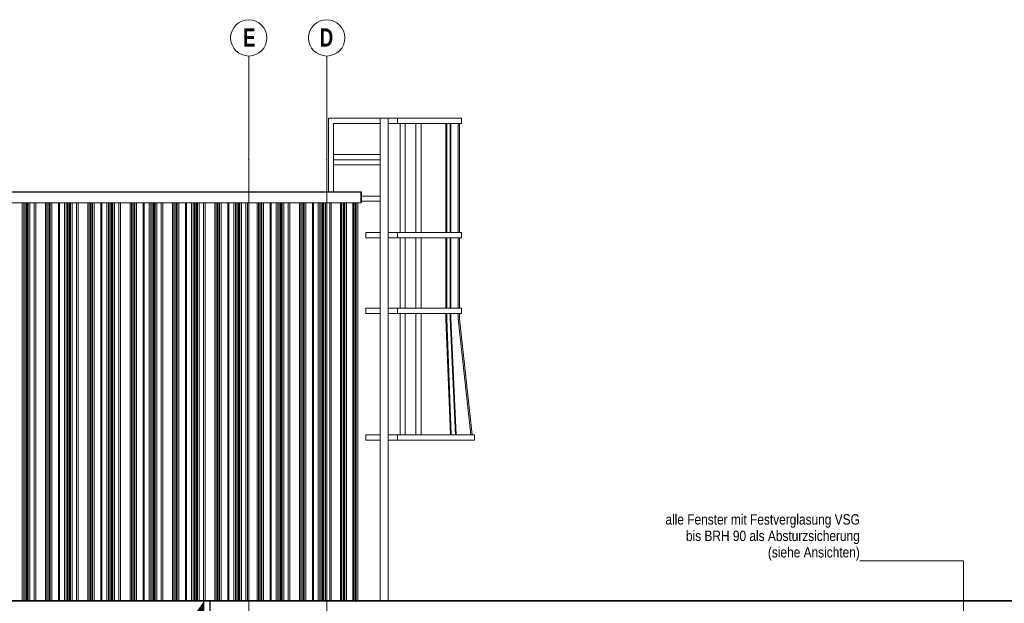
# Model space of a CAD drawing. Header units: metres. Extents: x -58265 to 590738, y -55036 to 35250.
# Tile 128 of 160: x 560654 to 570137, y -42959 to -37336. Entities that reach past the tile are written whole.
import ezdxf

# ---------------------------------------------------------------- set-up
doc = ezdxf.new("R2010")
doc.units = ezdxf.units.M
doc.header["$LTSCALE"] = 0.05
doc.header["$PDSIZE"] = 0.8
doc.linetypes.add('Strichlinie_ eng', pattern=[46, 30, -16])
for name, color, linetype in [('Ansicht Süd_3_A_1_Fassaden', 7, 'Continuous'), ('Ansicht Süd_3_A_1_Schraffuren', 7, 'Continuous'), ('Ansicht Süd_3_A_1_Treppen', 7, 'Continuous'), ('Ansicht Süd_3_A_1_Wände_Attika', 7, 'Continuous'), ('Ansicht Süd_3_A_3_Achsen_Raster', 7, 'Continuous'), ('Ansicht Süd_3_A_4_Etiketten_allgemein_100_50', 7, 'Continuous')]:
    doc.layers.add(name, color=color, linetype=linetype)
doc.styles.add('ERSTELLTER_STIL_2', font='txt')
doc.styles.add('ERSTELLTER_STIL_4', font='txt')

msp = doc.modelspace()

# ---------------------------------------------------------------- hatches: boundary and pattern name
at = {"layer": 'Ansicht Süd_3_A_1_Schraffuren', "linetype": 'Continuous', "lineweight": 15}
msp.add_hatch(color=7, dxfattribs=at).paths.add_polyline_path([(562358.7, -43037.7), (562375.7, -43037.7), (562375.7, -43036.1), (562413.2, -43036.1), (562413.2, -43037.7), (562429.1, -43037.7), (562429.1, -42986.1), (562429.4, -42937.7)])

# ---------------------------------------------------------------- linework, layer by layer
at = {"layer": 'Ansicht Süd_3_A_1_Fassaden', "color": 7, "linetype": 'Continuous', "lineweight": 25}
for p, q in [((518774.4, -38996.1), (563942.4, -38996.1)), ((563942.4, -38996.1), (563942.4, -39096.1)), ((563890.9, -39108.1), (563890.9, -42946.1)), ((584687.4, -42936.1), (542595.9, -42936.1)), ((562484.4, -42936.1), (562484.4, -43036.1))]:
    msp.add_line(p, q, dxfattribs=at)
at = {"layer": 'Ansicht Süd_3_A_1_Fassaden', "color": 253, "linetype": 'Continuous', "lineweight": 18}
for p, q in [((560678.4, -39448.9), (560678.4, -39100.1)), ((560692.8, -39448.9), (560692.8, -39100.1)), ((560707.8, -39448.9), (560707.8, -39100.1)), ((560720.6, -39448.9), (560720.6, -39100.1)), ((560723.7, -39448.9), (560723.7, -39100.1)), ((560725.5, -39448.9), (560725.5, -39100.1)), ((560729.5, -39448.9), (560729.5, -39100.1)), ((560731.4, -39448.9), (560731.4, -39100.1)), ((560736, -39448.9), (560736, -39100.1)), ((560751.6, -39448.9), (560751.6, -39100.1)), ((560794.6, -39448.9), (560794.6, -39100.1)), ((560810.3, -39448.9), (560810.3, -39100.1)), ((560902.7, -39448.9), (560902.7, -39100.1)), ((560914.6, -39448.9), (560914.6, -39100.1)), ((560930, -39448.9), (560930, -39100.1)), ((560941.9, -39448.9), (560941.9, -39100.1)), ((560947.3, -39448.9), (560947.3, -39100.1)), ((560962.8, -39448.9), (560962.8, -39100.1)), ((561027.8, -39448.9), (561027.8, -39100.1)), ((561036.9, -39448.9), (561036.9, -39100.1)), ((561086.1, -39448.9), (561086.1, -39100.1)), ((561100.5, -39448.9), (561100.5, -39100.1)), ((561115.5, -39448.9), (561115.5, -39100.1)), ((561128.3, -39448.9), (561128.3, -39100.1)), ((561131.4, -39448.9), (561131.4, -39100.1)), ((561133.2, -39448.9), (561133.2, -39100.1)), ((561137.2, -39448.9), (561137.2, -39100.1)), ((561139.1, -39448.9), (561139.1, -39100.1)), ((561143.7, -39448.9), (561143.7, -39100.1)), ((561159.3, -39448.9), (561159.3, -39100.1)), ((561202.3, -39448.9), (561202.3, -39100.1)), ((561218, -39448.9), (561218, -39100.1)), ((561310.4, -39448.9), (561310.4, -39100.1)), ((561322.3, -39448.9), (561322.3, -39100.1)), ((561337.7, -39448.9), (561337.7, -39100.1)), ((561349.6, -39448.9), (561349.6, -39100.1)), ((561355, -39448.9), (561355, -39100.1)), ((561370.5, -39448.9), (561370.5, -39100.1)), ((561435.5, -39448.9), (561435.5, -39100.1)), ((561444.6, -39448.9), (561444.6, -39100.1)), ((561493.8, -39448.9), (561493.8, -39100.1)), ((561508.2, -39448.9), (561508.2, -39100.1)), ((561523.2, -39448.9), (561523.2, -39100.1)), ((561536, -39448.9), (561536, -39100.1)), ((561539.1, -39448.9), (561539.1, -39100.1)), ((561540.9, -39448.9), (561540.9, -39100.1)), ((561545, -39448.9), (561545, -39100.1)), ((561546.8, -39448.9), (561546.8, -39100.1)), ((561551.4, -39448.9), (561551.4, -39100.1)), ((561567, -39448.9), (561567, -39100.1)), ((561610, -39448.9), (561610, -39100.1)), ((561625.7, -39448.9), (561625.7, -39100.1)), ((561718.1, -39448.9), (561718.1, -39100.1)), ((561730, -39448.9), (561730, -39100.1)), ((561745.4, -39448.9), (561745.4, -39100.1)), ((561757.3, -39448.9), (561757.3, -39100.1)), ((561762.7, -39448.9), (561762.7, -39100.1)), ((561778.2, -39448.9), (561778.2, -39100.1)), ((561843.2, -39448.9), (561843.2, -39100.1)), ((561852.3, -39448.9), (561852.3, -39100.1)), ((561901.5, -39448.9), (561901.5, -39100.1)), ((561915.9, -39448.9), (561915.9, -39100.1)), ((561930.9, -39448.9), (561930.9, -39100.1)), ((561943.7, -39448.9), (561943.7, -39100.1)), ((561946.8, -39448.9), (561946.8, -39100.1)), ((561948.6, -39448.9), (561948.6, -39100.1)), ((561952.7, -39448.9), (561952.7, -39100.1)), ((561954.5, -39448.9), (561954.5, -39100.1)), ((561959.1, -39448.9), (561959.1, -39100.1)), ((561974.7, -39448.9), (561974.7, -39100.1)), ((562017.8, -39448.9), (562017.8, -39100.1)), ((562033.4, -39448.9), (562033.4, -39100.1)), ((562125.8, -39448.9), (562125.8, -39100.1)), ((562137.7, -39448.9), (562137.7, -39100.1)), ((562153.1, -39448.9), (562153.1, -39100.1)), ((562165, -39448.9), (562165, -39100.1)), ((562170.4, -39448.9), (562170.4, -39100.1)), ((562185.9, -39448.9), (562185.9, -39100.1)), ((562250.9, -39448.9), (562250.9, -39100.1)), ((562260, -39448.9), (562260, -39100.1)), ((562309.2, -39448.9), (562309.2, -39100.1)), ((562323.6, -39448.9), (562323.6, -39100.1)), ((562338.6, -39448.9), (562338.6, -39100.1)), ((562351.4, -39448.9), (562351.4, -39100.1)), ((562354.5, -39448.9), (562354.5, -39100.1)), ((562356.3, -39448.9), (562356.3, -39100.1)), ((562360.4, -39448.9), (562360.4, -39100.1)), ((562362.2, -39448.9), (562362.2, -39100.1)), ((562366.8, -39448.9), (562366.8, -39100.1)), ((562382.4, -39448.9), (562382.4, -39100.1)), ((562425.5, -39448.9), (562425.5, -39100.1)), ((562441.1, -39448.9), (562441.1, -39100.1)), ((562533.5, -39448.9), (562533.5, -39100.1)), ((562545.4, -39448.9), (562545.4, -39100.1)), ((562560.8, -39448.9), (562560.8, -39100.1)), ((562572.7, -39448.9), (562572.7, -39100.1)), ((562578.1, -39448.9), (562578.1, -39100.1)), ((562593.6, -39448.9), (562593.6, -39100.1)), ((562658.6, -39448.9), (562658.6, -39100.1)), ((562667.7, -39448.9), (562667.7, -39100.1)), ((562717, -39448.9), (562717, -39100.1)), ((562731.3, -39448.9), (562731.3, -39100.1)), ((562746.3, -39448.9), (562746.3, -39100.1)), ((562759.1, -39448.9), (562759.1, -39100.1)), ((562762.2, -39448.9), (562762.2, -39100.1)), ((562764, -39448.9), (562764, -39100.1)), ((562768.1, -39448.9), (562768.1, -39100.1)), ((562769.9, -39448.9), (562769.9, -39100.1)), ((562774.5, -39448.9), (562774.5, -39100.1)), ((562790.1, -39448.9), (562790.1, -39100.1)), ((562833.2, -39448.9), (562833.2, -39100.1)), ((562848.8, -39448.9), (562848.8, -39100.1)), ((562941.2, -39448.9), (562941.2, -39100.1)), ((562953.1, -39448.9), (562953.1, -39100.1)), ((562968.5, -39448.9), (562968.5, -39100.1)), ((562980.4, -39448.9), (562980.4, -39100.1)), ((562985.8, -39448.9), (562985.8, -39100.1)), ((563001.3, -39448.9), (563001.3, -39100.1)), ((563066.3, -39448.9), (563066.3, -39100.1)), ((563075.4, -39448.9), (563075.4, -39100.1)), ((563124.7, -39448.9), (563124.7, -39100.1)), ((563139, -39448.9), (563139, -39100.1)), ((563154, -39448.9), (563154, -39100.1)), ((563166.8, -39448.9), (563166.8, -39100.1)), ((563169.9, -39448.9), (563169.9, -39100.1)), ((563171.7, -39448.9), (563171.7, -39100.1)), ((563175.8, -39448.9), (563175.8, -39100.1)), ((563177.6, -39448.9), (563177.6, -39100.1)), ((563182.2, -39448.9), (563182.2, -39100.1)), ((563197.8, -39448.9), (563197.8, -39100.1)), ((563240.9, -39448.9), (563240.9, -39100.1)), ((563256.5, -39448.9), (563256.5, -39100.1)), ((563348.9, -39448.9), (563348.9, -39100.1)), ((563360.8, -39448.9), (563360.8, -39100.1)), ((563376.2, -39448.9), (563376.2, -39100.1)), ((563388.1, -39448.9), (563388.1, -39100.1)), ((563393.5, -39448.9), (563393.5, -39100.1)), ((563409, -39448.9), (563409, -39100.1)), ((563474, -39448.9), (563474, -39100.1)), ((563483.1, -39448.9), (563483.1, -39100.1)), ((563529.9, -39448.9), (563529.9, -39100.1)), ((563543.6, -39448.9), (563543.6, -39100.1)), ((563557.8, -39448.9), (563557.8, -39100.1)), ((563570, -39448.9), (563570, -39100.1)), ((563573, -39448.9), (563573, -39100.1)), ((563574.7, -39448.9), (563574.7, -39100.1)), ((563578.5, -39448.9), (563578.5, -39100.1)), ((563580.2, -39448.9), (563580.2, -39100.1)), ((563584.6, -39448.9), (563584.6, -39100.1)), ((563599.5, -39448.9), (563599.5, -39100.1)), ((563640.4, -39448.9), (563640.4, -39100.1)), ((563655.3, -39448.9), (563655.3, -39100.1)), ((563743.2, -39448.9), (563743.2, -39100.1)), ((563754.5, -39448.9), (563754.5, -39100.1)), ((563769.2, -39448.9), (563769.2, -39100.1)), ((563780.5, -39448.9), (563780.5, -39100.1)), ((563785.6, -39448.9), (563785.6, -39100.1)), ((563800.3, -39448.9), (563800.3, -39100.1)), ((563862.1, -39448.9), (563862.1, -39100.1)), ((563870.8, -39448.9), (563870.8, -39100.1)), ((563882.4, -39448.9), (563882.4, -39100.1)), ((563910.8, -39448.9), (563910.8, -39100.1)), ((560678.4, -39848.9), (560678.4, -39448.9)), ((560692.8, -39848.9), (560692.8, -39448.9)), ((560707.8, -39848.9), (560707.8, -39448.9)), ((560720.6, -39848.9), (560720.6, -39448.9)), ((560720.6, -39448.9), (560723.7, -39448.9)), ((560723.7, -39848.9), (560723.7, -39448.9)), ((560725.5, -39848.9), (560725.5, -39448.9)), ((560729.5, -39848.9), (560729.5, -39448.9)), ((560731.4, -39848.9), (560731.4, -39448.9)), ((560736, -39848.9), (560736, -39448.9)), ((560751.6, -39848.9), (560751.6, -39448.9)), ((560794.6, -39848.9), (560794.6, -39448.9)), ((560810.3, -39848.9), (560810.3, -39448.9)), ((560902.7, -39848.9), (560902.7, -39448.9)), ((560914.6, -39848.9), (560914.6, -39448.9)), ((560930, -39848.9), (560930, -39448.9)), ((560941.9, -39848.9), (560941.9, -39448.9)), ((560947.3, -39848.9), (560947.3, -39448.9)), ((560962.8, -39848.9), (560962.8, -39448.9)), ((561027.8, -39848.9), (561027.8, -39448.9)), ((561036.9, -39848.9), (561036.9, -39448.9)), ((561086.1, -39848.9), (561086.1, -39448.9)), ((561100.5, -39848.9), (561100.5, -39448.9)), ((561115.5, -39848.9), (561115.5, -39448.9)), ((561128.3, -39848.9), (561128.3, -39448.9)), ((561128.3, -39448.9), (561131.4, -39448.9)), ((561131.4, -39848.9), (561131.4, -39448.9)), ((561133.2, -39848.9), (561133.2, -39448.9)), ((561137.2, -39848.9), (561137.2, -39448.9)), ((561139.1, -39848.9), (561139.1, -39448.9)), ((561143.7, -39848.9), (561143.7, -39448.9)), ((561159.3, -39848.9), (561159.3, -39448.9)), ((561202.3, -39848.9), (561202.3, -39448.9)), ((561218, -39848.9), (561218, -39448.9)), ((561310.4, -39848.9), (561310.4, -39448.9)), ((561322.3, -39848.9), (561322.3, -39448.9)), ((561337.7, -39848.9), (561337.7, -39448.9)), ((561349.6, -39848.9), (561349.6, -39448.9)), ((561355, -39848.9), (561355, -39448.9)), ((561370.5, -39848.9), (561370.5, -39448.9)), ((561435.5, -39848.9), (561435.5, -39448.9)), ((561444.6, -39848.9), (561444.6, -39448.9)), ((561493.8, -39848.9), (561493.8, -39448.9)), ((561508.2, -39848.9), (561508.2, -39448.9)), ((561523.2, -39848.9), (561523.2, -39448.9)), ((561536, -39848.9), (561536, -39448.9)), ((561536, -39448.9), (561539.1, -39448.9)), ((561539.1, -39848.9), (561539.1, -39448.9)), ((561540.9, -39848.9), (561540.9, -39448.9)), ((561545, -39848.9), (561545, -39448.9)), ((561546.8, -39848.9), (561546.8, -39448.9)), ((561551.4, -39848.9), (561551.4, -39448.9)), ((561567, -39848.9), (561567, -39448.9)), ((561610, -39848.9), (561610, -39448.9)), ((561625.7, -39848.9), (561625.7, -39448.9)), ((561718.1, -39848.9), (561718.1, -39448.9)), ((561730, -39848.9), (561730, -39448.9)), ((561745.4, -39848.9), (561745.4, -39448.9)), ((561757.3, -39848.9), (561757.3, -39448.9)), ((561762.7, -39848.9), (561762.7, -39448.9)), ((561778.2, -39848.9), (561778.2, -39448.9)), ((561843.2, -39848.9), (561843.2, -39448.9)), ((561852.3, -39848.9), (561852.3, -39448.9)), ((561901.5, -39848.9), (561901.5, -39448.9)), ((561915.9, -39848.9), (561915.9, -39448.9)), ((561930.9, -39848.9), (561930.9, -39448.9)), ((561943.7, -39848.9), (561943.7, -39448.9)), ((561943.7, -39448.9), (561946.8, -39448.9)), ((561946.8, -39848.9), (561946.8, -39448.9)), ((561948.6, -39848.9), (561948.6, -39448.9)), ((561952.7, -39848.9), (561952.7, -39448.9)), ((561954.5, -39848.9), (561954.5, -39448.9)), ((561959.1, -39848.9), (561959.1, -39448.9)), ((561974.7, -39848.9), (561974.7, -39448.9)), ((562017.8, -39848.9), (562017.8, -39448.9)), ((562033.4, -39848.9), (562033.4, -39448.9)), ((562125.8, -39848.9), (562125.8, -39448.9)), ((562137.7, -39848.9), (562137.7, -39448.9)), ((562153.1, -39848.9), (562153.1, -39448.9)), ((562165, -39848.9), (562165, -39448.9)), ((562170.4, -39848.9), (562170.4, -39448.9)), ((562185.9, -39848.9), (562185.9, -39448.9)), ((562250.9, -39848.9), (562250.9, -39448.9)), ((562260, -39848.9), (562260, -39448.9)), ((562309.2, -39848.9), (562309.2, -39448.9)), ((562323.6, -39848.9), (562323.6, -39448.9)), ((562338.6, -39848.9), (562338.6, -39448.9)), ((562351.4, -39848.9), (562351.4, -39448.9)), ((562351.4, -39448.9), (562354.5, -39448.9)), ((562354.5, -39848.9), (562354.5, -39448.9)), ((562356.3, -39848.9), (562356.3, -39448.9)), ((562360.4, -39848.9), (562360.4, -39448.9)), ((562362.2, -39848.9), (562362.2, -39448.9)), ((562366.8, -39848.9), (562366.8, -39448.9)), ((562382.4, -39848.9), (562382.4, -39448.9)), ((562425.5, -39848.9), (562425.5, -39448.9)), ((562441.1, -39848.9), (562441.1, -39448.9)), ((562533.5, -39848.9), (562533.5, -39448.9)), ((562545.4, -39848.9), (562545.4, -39448.9)), ((562560.8, -39848.9), (562560.8, -39448.9)), ((562572.7, -39848.9), (562572.7, -39448.9)), ((562578.1, -39848.9), (562578.1, -39448.9)), ((562593.6, -39848.9), (562593.6, -39448.9)), ((562658.6, -39848.9), (562658.6, -39448.9)), ((562667.7, -39848.9), (562667.7, -39448.9)), ((562717, -39848.9), (562717, -39448.9)), ((562731.3, -39848.9), (562731.3, -39448.9)), ((562746.3, -39848.9), (562746.3, -39448.9)), ((562759.1, -39848.9), (562759.1, -39448.9)), ((562759.1, -39448.9), (562762.2, -39448.9)), ((562762.2, -39848.9), (562762.2, -39448.9)), ((562764, -39848.9), (562764, -39448.9)), ((562768.1, -39848.9), (562768.1, -39448.9)), ((562769.9, -39848.9), (562769.9, -39448.9)), ((562774.5, -39848.9), (562774.5, -39448.9)), ((562790.1, -39848.9), (562790.1, -39448.9)), ((562833.2, -39848.9), (562833.2, -39448.9)), ((562848.8, -39848.9), (562848.8, -39448.9)), ((562941.2, -39848.9), (562941.2, -39448.9)), ((562953.1, -39848.9), (562953.1, -39448.9)), ((562968.5, -39848.9), (562968.5, -39448.9)), ((562980.4, -39848.9), (562980.4, -39448.9)), ((562985.8, -39848.9), (562985.8, -39448.9)), ((563001.3, -39848.9), (563001.3, -39448.9)), ((563066.3, -39848.9), (563066.3, -39448.9)), ((563075.4, -39848.9), (563075.4, -39448.9)), ((563124.7, -39848.9), (563124.7, -39448.9)), ((563139, -39848.9), (563139, -39448.9)), ((563154, -39848.9), (563154, -39448.9)), ((563166.8, -39848.9), (563166.8, -39448.9)), ((563166.8, -39448.9), (563169.9, -39448.9)), ((563169.9, -39848.9), (563169.9, -39448.9)), ((563171.7, -39848.9), (563171.7, -39448.9)), ((563175.8, -39848.9), (563175.8, -39448.9)), ((563177.6, -39848.9), (563177.6, -39448.9)), ((563182.2, -39848.9), (563182.2, -39448.9)), ((563197.8, -39848.9), (563197.8, -39448.9)), ((563240.9, -39848.9), (563240.9, -39448.9)), ((563256.5, -39848.9), (563256.5, -39448.9)), ((563348.9, -39848.9), (563348.9, -39448.9)), ((563360.8, -39848.9), (563360.8, -39448.9)), ((563376.2, -39848.9), (563376.2, -39448.9)), ((563388.1, -39848.9), (563388.1, -39448.9)), ((563393.5, -39848.9), (563393.5, -39448.9)), ((563409, -39848.9), (563409, -39448.9)), ((563474, -39848.9), (563474, -39448.9)), ((563483.1, -39848.9), (563483.1, -39448.9)), ((563529.9, -39848.9), (563529.9, -39448.9)), ((563543.6, -39848.9), (563543.6, -39448.9)), ((563557.8, -39848.9), (563557.8, -39448.9)), ((563570, -39848.9), (563570, -39448.9)), ((563570, -39448.9), (563573, -39448.9)), ((563573, -39848.9), (563573, -39448.9)), ((563574.7, -39848.9), (563574.7, -39448.9)), ((563578.5, -39848.9), (563578.5, -39448.9)), ((563580.2, -39848.9), (563580.2, -39448.9)), ((563584.6, -39848.9), (563584.6, -39448.9)), ((563599.5, -39848.9), (563599.5, -39448.9)), ((563640.4, -39848.9), (563640.4, -39448.9)), ((563655.3, -39848.9), (563655.3, -39448.9)), ((563743.2, -39848.9), (563743.2, -39448.9)), ((563754.5, -39848.9), (563754.5, -39448.9)), ((563769.2, -39848.9), (563769.2, -39448.9)), ((563780.5, -39848.9), (563780.5, -39448.9)), ((563785.6, -39848.9), (563785.6, -39448.9)), ((563800.3, -39848.9), (563800.3, -39448.9)), ((563862.1, -39848.9), (563862.1, -39448.9)), ((563870.8, -39848.9), (563870.8, -39448.9)), ((563882.4, -39848.9), (563882.4, -39448.9)), ((563910.8, -39848.9), (563910.8, -39448.9)), ((560678.4, -41448.9), (560678.4, -39848.9)), ((560692.8, -41448.9), (560692.8, -39848.9)), ((560707.8, -41448.9), (560707.8, -39848.9)), ((560720.6, -41448.9), (560720.6, -39848.9)), ((560720.6, -39848.9), (560723.7, -39848.9)), ((560723.7, -41448.9), (560723.7, -39848.9)), ((560725.5, -41448.9), (560725.5, -39848.9)), ((560729.5, -41448.9), (560729.5, -39848.9)), ((560731.4, -41448.9), (560731.4, -39848.9)), ((560736, -41448.9), (560736, -39848.9)), ((560751.6, -41448.9), (560751.6, -39848.9)), ((560794.6, -41448.9), (560794.6, -39848.9)), ((560810.3, -41448.9), (560810.3, -39848.9)), ((560902.7, -41448.9), (560902.7, -39848.9)), ((560914.6, -41448.9), (560914.6, -39848.9)), ((560930, -41448.9), (560930, -39848.9)), ((560941.9, -41448.9), (560941.9, -39848.9)), ((560947.3, -41448.9), (560947.3, -39848.9)), ((560962.8, -41448.9), (560962.8, -39848.9)), ((561027.8, -41448.9), (561027.8, -39848.9)), ((561036.9, -41448.9), (561036.9, -39848.9)), ((561086.1, -41448.9), (561086.1, -39848.9)), ((561100.5, -41448.9), (561100.5, -39848.9)), ((561115.5, -41448.9), (561115.5, -39848.9)), ((561128.3, -41448.9), (561128.3, -39848.9)), ((561128.3, -39848.9), (561131.4, -39848.9)), ((561131.4, -41448.9), (561131.4, -39848.9)), ((561133.2, -41448.9), (561133.2, -39848.9)), ((561137.2, -41448.9), (561137.2, -39848.9)), ((561139.1, -41448.9), (561139.1, -39848.9)), ((561143.7, -41448.9), (561143.7, -39848.9)), ((561159.3, -41448.9), (561159.3, -39848.9)), ((561202.3, -41448.9), (561202.3, -39848.9)), ((561218, -41448.9), (561218, -39848.9)), ((561310.4, -41448.9), (561310.4, -39848.9)), ((561322.3, -41448.9), (561322.3, -39848.9)), ((561337.7, -41448.9), (561337.7, -39848.9)), ((561349.6, -41448.9), (561349.6, -39848.9)), ((561355, -41448.9), (561355, -39848.9)), ((561370.5, -41448.9), (561370.5, -39848.9)), ((561435.5, -41448.9), (561435.5, -39848.9)), ((561444.6, -41448.9), (561444.6, -39848.9)), ((561493.8, -41448.9), (561493.8, -39848.9)), ((561508.2, -41448.9), (561508.2, -39848.9)), ((561523.2, -41448.9), (561523.2, -39848.9)), ((561536, -41448.9), (561536, -39848.9)), ((561536, -39848.9), (561539.1, -39848.9)), ((561539.1, -41448.9), (561539.1, -39848.9)), ((561540.9, -41448.9), (561540.9, -39848.9)), ((561545, -41448.9), (561545, -39848.9)), ((561546.8, -41448.9), (561546.8, -39848.9)), ((561551.4, -41448.9), (561551.4, -39848.9)), ((561567, -41448.9), (561567, -39848.9)), ((561610, -41448.9), (561610, -39848.9)), ((561625.7, -41448.9), (561625.7, -39848.9)), ((561718.1, -41448.9), (561718.1, -39848.9)), ((561730, -41448.9), (561730, -39848.9)), ((561745.4, -41448.9), (561745.4, -39848.9)), ((561757.3, -41448.9), (561757.3, -39848.9)), ((561762.7, -41448.9), (561762.7, -39848.9)), ((561778.2, -41448.9), (561778.2, -39848.9)), ((561843.2, -41448.9), (561843.2, -39848.9)), ((561852.3, -41448.9), (561852.3, -39848.9)), ((561901.5, -41448.9), (561901.5, -39848.9)), ((561915.9, -41448.9), (561915.9, -39848.9)), ((561930.9, -41448.9), (561930.9, -39848.9)), ((561943.7, -41448.9), (561943.7, -39848.9)), ((561943.7, -39848.9), (561946.8, -39848.9)), ((561946.8, -41448.9), (561946.8, -39848.9)), ((561948.6, -41448.9), (561948.6, -39848.9)), ((561952.7, -41448.9), (561952.7, -39848.9)), ((561954.5, -41448.9), (561954.5, -39848.9)), ((561959.1, -41448.9), (561959.1, -39848.9)), ((561974.7, -41448.9), (561974.7, -39848.9)), ((562017.8, -41448.9), (562017.8, -39848.9)), ((562033.4, -41448.9), (562033.4, -39848.9)), ((562125.8, -41448.9), (562125.8, -39848.9)), ((562137.7, -41448.9), (562137.7, -39848.9)), ((562153.1, -41448.9), (562153.1, -39848.9)), ((562165, -41448.9), (562165, -39848.9)), ((562170.4, -41448.9), (562170.4, -39848.9)), ((562185.9, -41448.9), (562185.9, -39848.9)), ((562250.9, -41448.9), (562250.9, -39848.9)), ((562260, -41448.9), (562260, -39848.9)), ((562309.2, -41448.9), (562309.2, -39848.9)), ((562323.6, -41448.9), (562323.6, -39848.9)), ((562338.6, -41448.9), (562338.6, -39848.9)), ((562351.4, -41448.9), (562351.4, -39848.9)), ((562351.4, -39848.9), (562354.5, -39848.9)), ((562354.5, -41448.9), (562354.5, -39848.9)), ((562356.3, -41448.9), (562356.3, -39848.9)), ((562360.4, -41448.9), (562360.4, -39848.9)), ((562362.2, -41448.9), (562362.2, -39848.9)), ((562366.8, -41448.9), (562366.8, -39848.9)), ((562382.4, -41448.9), (562382.4, -39848.9)), ((562425.5, -41448.9), (562425.5, -39848.9)), ((562441.1, -41448.9), (562441.1, -39848.9)), ((562533.5, -41448.9), (562533.5, -39848.9)), ((562545.4, -41448.9), (562545.4, -39848.9)), ((562560.8, -41448.9), (562560.8, -39848.9)), ((562572.7, -41448.9), (562572.7, -39848.9)), ((562578.1, -41448.9), (562578.1, -39848.9)), ((562593.6, -41448.9), (562593.6, -39848.9)), ((562658.6, -41448.9), (562658.6, -39848.9)), ((562667.7, -41448.9), (562667.7, -39848.9)), ((562717, -41448.9), (562717, -39848.9)), ((562731.3, -41448.9), (562731.3, -39848.9)), ((562746.3, -41448.9), (562746.3, -39848.9)), ((562759.1, -41448.9), (562759.1, -39848.9)), ((562759.1, -39848.9), (562762.2, -39848.9)), ((562762.2, -41448.9), (562762.2, -39848.9)), ((562764, -41448.9), (562764, -39848.9)), ((562768.1, -41448.9), (562768.1, -39848.9)), ((562769.9, -41448.9), (562769.9, -39848.9)), ((562774.5, -41448.9), (562774.5, -39848.9)), ((562790.1, -41448.9), (562790.1, -39848.9)), ((562833.2, -41448.9), (562833.2, -39848.9)), ((562848.8, -41448.9), (562848.8, -39848.9)), ((562941.2, -41448.9), (562941.2, -39848.9)), ((562953.1, -41448.9), (562953.1, -39848.9)), ((562968.5, -41448.9), (562968.5, -39848.9)), ((562980.4, -41448.9), (562980.4, -39848.9)), ((562985.8, -41448.9), (562985.8, -39848.9)), ((563001.3, -41448.9), (563001.3, -39848.9)), ((563066.3, -41448.9), (563066.3, -39848.9)), ((563075.4, -41448.9), (563075.4, -39848.9)), ((563124.7, -41448.9), (563124.7, -39848.9)), ((563139, -41448.9), (563139, -39848.9)), ((563154, -41448.9), (563154, -39848.9)), ((563166.8, -41448.9), (563166.8, -39848.9)), ((563166.8, -39848.9), (563169.9, -39848.9)), ((563169.9, -41448.9), (563169.9, -39848.9)), ((563171.7, -41448.9), (563171.7, -39848.9)), ((563175.8, -41448.9), (563175.8, -39848.9)), ((563177.6, -41448.9), (563177.6, -39848.9)), ((563182.2, -41448.9), (563182.2, -39848.9)), ((563197.8, -41448.9), (563197.8, -39848.9)), ((563240.9, -41448.9), (563240.9, -39848.9)), ((563256.5, -41448.9), (563256.5, -39848.9)), ((563348.9, -41448.9), (563348.9, -39848.9)), ((563360.8, -41448.9), (563360.8, -39848.9)), ((563376.2, -41448.9), (563376.2, -39848.9)), ((563388.1, -41448.9), (563388.1, -39848.9)), ((563393.5, -41448.9), (563393.5, -39848.9)), ((563409, -41448.9), (563409, -39848.9)), ((563474, -41448.9), (563474, -39848.9)), ((563483.1, -41448.9), (563483.1, -39848.9)), ((563529.9, -41448.9), (563529.9, -39848.9)), ((563543.6, -41448.9), (563543.6, -39848.9)), ((563557.8, -41448.9), (563557.8, -39848.9)), ((563570, -41448.9), (563570, -39848.9)), ((563570, -39848.9), (563573, -39848.9)), ((563573, -41448.9), (563573, -39848.9)), ((563574.7, -41448.9), (563574.7, -39848.9)), ((563578.5, -41448.9), (563578.5, -39848.9)), ((563580.2, -41448.9), (563580.2, -39848.9)), ((563584.6, -41448.9), (563584.6, -39848.9)), ((563599.5, -41448.9), (563599.5, -39848.9)), ((563640.4, -41448.9), (563640.4, -39848.9)), ((563655.3, -41448.9), (563655.3, -39848.9)), ((563743.2, -41448.9), (563743.2, -39848.9)), ((563754.5, -41448.9), (563754.5, -39848.9)), ((563769.2, -41448.9), (563769.2, -39848.9)), ((563780.5, -41448.9), (563780.5, -39848.9)), ((563785.6, -41448.9), (563785.6, -39848.9)), ((563800.3, -41448.9), (563800.3, -39848.9)), ((563862.1, -41448.9), (563862.1, -39848.9)), ((563870.8, -41448.9), (563870.8, -39848.9)), ((563882.4, -41448.9), (563882.4, -39848.9)), ((563910.8, -41448.9), (563910.8, -39848.9)), ((560678.4, -42937.7), (560678.4, -41448.9)), ((560692.8, -42937.7), (560692.8, -41448.9)), ((560707.8, -42937.7), (560707.8, -41448.9)), ((560720.6, -42937.7), (560720.6, -41448.9)), ((560720.6, -41448.9), (560723.7, -41448.9)), ((560723.7, -42937.7), (560723.7, -41448.9)), ((560725.5, -42937.7), (560725.5, -41448.9)), ((560729.5, -42937.7), (560729.5, -41448.9)), ((560731.4, -42937.7), (560731.4, -41448.9)), ((560736, -42937.7), (560736, -41448.9)), ((560751.6, -42937.7), (560751.6, -41448.9)), ((560794.6, -42937.7), (560794.6, -41448.9)), ((560810.3, -42937.7), (560810.3, -41448.9)), ((560902.7, -42937.7), (560902.7, -41448.9)), ((560914.6, -42937.7), (560914.6, -41448.9)), ((560930, -42937.7), (560930, -41448.9)), ((560941.9, -42937.7), (560941.9, -41448.9)), ((560947.3, -42937.7), (560947.3, -41448.9)), ((560962.8, -42937.7), (560962.8, -41448.9)), ((561027.8, -42937.7), (561027.8, -41448.9)), ((561036.9, -42937.7), (561036.9, -41448.9)), ((561086.1, -42937.7), (561086.1, -41448.9)), ((561100.5, -42937.7), (561100.5, -41448.9)), ((561115.5, -42937.7), (561115.5, -41448.9)), ((561128.3, -42937.7), (561128.3, -41448.9)), ((561128.3, -41448.9), (561131.4, -41448.9)), ((561131.4, -42937.7), (561131.4, -41448.9)), ((561133.2, -42937.7), (561133.2, -41448.9)), ((561137.2, -42937.7), (561137.2, -41448.9)), ((561139.1, -42937.7), (561139.1, -41448.9)), ((561143.7, -42937.7), (561143.7, -41448.9)), ((561159.3, -42937.7), (561159.3, -41448.9)), ((561202.3, -42937.7), (561202.3, -41448.9)), ((561218, -42937.7), (561218, -41448.9)), ((561310.4, -42937.7), (561310.4, -41448.9)), ((561322.3, -42937.7), (561322.3, -41448.9)), ((561337.7, -42937.7), (561337.7, -41448.9)), ((561349.6, -42937.7), (561349.6, -41448.9)), ((561355, -42937.7), (561355, -41448.9)), ((561370.5, -42937.7), (561370.5, -41448.9)), ((561435.5, -42937.7), (561435.5, -41448.9)), ((561444.6, -42937.7), (561444.6, -41448.9)), ((561493.8, -42937.7), (561493.8, -41448.9)), ((561508.2, -42937.7), (561508.2, -41448.9)), ((561523.2, -42937.7), (561523.2, -41448.9)), ((561536, -42937.7), (561536, -41448.9)), ((561536, -41448.9), (561539.1, -41448.9)), ((561539.1, -42937.7), (561539.1, -41448.9)), ((561540.9, -42937.7), (561540.9, -41448.9)), ((561545, -42937.7), (561545, -41448.9)), ((561546.8, -42937.7), (561546.8, -41448.9)), ((561551.4, -42937.7), (561551.4, -41448.9)), ((561567, -42937.7), (561567, -41448.9)), ((561610, -42937.7), (561610, -41448.9)), ((561625.7, -42937.7), (561625.7, -41448.9)), ((561718.1, -42937.7), (561718.1, -41448.9)), ((561730, -42937.7), (561730, -41448.9)), ((561745.4, -42937.7), (561745.4, -41448.9)), ((561757.3, -42937.7), (561757.3, -41448.9)), ((561762.7, -42937.7), (561762.7, -41448.9)), ((561778.2, -42937.7), (561778.2, -41448.9)), ((561843.2, -42937.7), (561843.2, -41448.9)), ((561852.3, -42937.7), (561852.3, -41448.9)), ((561901.5, -42937.7), (561901.5, -41448.9)), ((561915.9, -42937.7), (561915.9, -41448.9)), ((561930.9, -42937.7), (561930.9, -41448.9)), ((561943.7, -42937.7), (561943.7, -41448.9)), ((561943.7, -41448.9), (561946.8, -41448.9)), ((561946.8, -42937.7), (561946.8, -41448.9)), ((561948.6, -42937.7), (561948.6, -41448.9)), ((561952.7, -42937.7), (561952.7, -41448.9)), ((561954.5, -42937.7), (561954.5, -41448.9)), ((561959.1, -42937.7), (561959.1, -41448.9)), ((561974.7, -42937.7), (561974.7, -41448.9)), ((562017.8, -42937.7), (562017.8, -41448.9)), ((562033.4, -42937.7), (562033.4, -41448.9)), ((562125.8, -42937.7), (562125.8, -41448.9)), ((562137.7, -42937.7), (562137.7, -41448.9)), ((562153.1, -42937.7), (562153.1, -41448.9)), ((562165, -42937.7), (562165, -41448.9)), ((562170.4, -42937.7), (562170.4, -41448.9)), ((562185.9, -42937.7), (562185.9, -41448.9)), ((562250.9, -42937.7), (562250.9, -41448.9)), ((562260, -42937.7), (562260, -41448.9)), ((562309.2, -42937.7), (562309.2, -41448.9)), ((562323.6, -42937.7), (562323.6, -41448.9)), ((562338.6, -42937.7), (562338.6, -41448.9)), ((562351.4, -42937.7), (562351.4, -41448.9)), ((562351.4, -41448.9), (562354.5, -41448.9)), ((562354.5, -42937.7), (562354.5, -41448.9)), ((562356.3, -42937.7), (562356.3, -41448.9)), ((562360.4, -42937.7), (562360.4, -41448.9)), ((562362.2, -42937.7), (562362.2, -41448.9)), ((562366.8, -42937.7), (562366.8, -41448.9)), ((562382.4, -42937.7), (562382.4, -41448.9)), ((562425.5, -42937.7), (562425.5, -41448.9)), ((562441.1, -42937.7), (562441.1, -41448.9)), ((562533.5, -42937.7), (562533.5, -41448.9)), ((562545.4, -42937.7), (562545.4, -41448.9)), ((562560.8, -42937.7), (562560.8, -41448.9)), ((562572.7, -42937.7), (562572.7, -41448.9)), ((562578.1, -42937.7), (562578.1, -41448.9)), ((562593.6, -42937.7), (562593.6, -41448.9)), ((562658.6, -42937.7), (562658.6, -41448.9)), ((562667.7, -42937.7), (562667.7, -41448.9)), ((562717, -42937.7), (562717, -41448.9)), ((562731.3, -42937.7), (562731.3, -41448.9)), ((562746.3, -42937.7), (562746.3, -41448.9)), ((562759.1, -42937.7), (562759.1, -41448.9)), ((562759.1, -41448.9), (562762.2, -41448.9)), ((562762.2, -42937.7), (562762.2, -41448.9)), ((562764, -42937.7), (562764, -41448.9)), ((562768.1, -42937.7), (562768.1, -41448.9)), ((562769.9, -42937.7), (562769.9, -41448.9)), ((562774.5, -42937.7), (562774.5, -41448.9)), ((562790.1, -42937.7), (562790.1, -41448.9)), ((562833.2, -42937.7), (562833.2, -41448.9)), ((562848.8, -42937.7), (562848.8, -41448.9)), ((562941.2, -42937.7), (562941.2, -41448.9)), ((562953.1, -42937.7), (562953.1, -41448.9)), ((562968.5, -42937.7), (562968.5, -41448.9)), ((562980.4, -42937.7), (562980.4, -41448.9)), ((562985.8, -42937.7), (562985.8, -41448.9)), ((563001.3, -42937.7), (563001.3, -41448.9)), ((563066.3, -42937.7), (563066.3, -41448.9)), ((563075.4, -42937.7), (563075.4, -41448.9)), ((563124.7, -42937.7), (563124.7, -41448.9)), ((563139, -42937.7), (563139, -41448.9)), ((563154, -42937.7), (563154, -41448.9)), ((563166.8, -42937.7), (563166.8, -41448.9)), ((563166.8, -41448.9), (563169.9, -41448.9)), ((563169.9, -42937.7), (563169.9, -41448.9)), ((563171.7, -42937.7), (563171.7, -41448.9)), ((563175.8, -42937.7), (563175.8, -41448.9)), ((563177.6, -42937.7), (563177.6, -41448.9)), ((563182.2, -42937.7), (563182.2, -41448.9)), ((563197.8, -42937.7), (563197.8, -41448.9)), ((563240.9, -42937.7), (563240.9, -41448.9)), ((563256.5, -42937.7), (563256.5, -41448.9)), ((563348.9, -42937.7), (563348.9, -41448.9)), ((563360.8, -42937.7), (563360.8, -41448.9)), ((563376.2, -42937.7), (563376.2, -41448.9)), ((563388.1, -42937.7), (563388.1, -41448.9)), ((563393.5, -42937.7), (563393.5, -41448.9)), ((563409, -42937.7), (563409, -41448.9)), ((563474, -42937.7), (563474, -41448.9)), ((563483.1, -42937.7), (563483.1, -41448.9)), ((563529.9, -42937.7), (563529.9, -41448.9)), ((563543.6, -42937.7), (563543.6, -41448.9)), ((563557.8, -42937.7), (563557.8, -41448.9)), ((563570, -42937.7), (563570, -41448.9)), ((563570, -41448.9), (563573, -41448.9)), ((563573, -42937.7), (563573, -41448.9)), ((563574.7, -42937.7), (563574.7, -41448.9)), ((563578.5, -42937.7), (563578.5, -41448.9)), ((563580.2, -42937.7), (563580.2, -41448.9)), ((563584.6, -42937.7), (563584.6, -41448.9)), ((563599.5, -42937.7), (563599.5, -41448.9)), ((563640.4, -42937.7), (563640.4, -41448.9)), ((563655.3, -42937.7), (563655.3, -41448.9)), ((563743.2, -42937.7), (563743.2, -41448.9)), ((563754.5, -42937.7), (563754.5, -41448.9)), ((563769.2, -42937.7), (563769.2, -41448.9)), ((563780.5, -42937.7), (563780.5, -41448.9)), ((563785.6, -42937.7), (563785.6, -41448.9)), ((563800.3, -42937.7), (563800.3, -41448.9)), ((563862.1, -42937.7), (563862.1, -41448.9)), ((563870.8, -42937.7), (563870.8, -41448.9)), ((563882.4, -42937.7), (563882.4, -41448.9)), ((563910.8, -42937.7), (563910.8, -41448.9))]:
    msp.add_line(p, q, dxfattribs=at)
at = {"layer": 'Ansicht Süd_3_A_1_Treppen', "color": 253, "linetype": 'Continuous', "lineweight": 18}
for p, q in [((563627.1, -38998.1), (563627.1, -38286.1)), ((563627.1, -38286.1), (564127.1, -38286.1)), ((564127.1, -38286.1), (564127.1, -38336.9)), ((564127.1, -38286.1), (564203.3, -38286.1)), ((564203.3, -38286.1), (564292.2, -38286.1)), ((564203.3, -42937.7), (564203.3, -38286.1)), ((564292.2, -38286.1), (564508.1, -38286.1)), ((564292.2, -38336.9), (564292.2, -38286.1)), ((564508.1, -38286.1), (564661.2, -38286.1)), ((564661.2, -38286.1), (564790.9, -38286.1)), ((564790.9, -38286.1), (564877.6, -38286.1)), ((564877.6, -38286.1), (564908.1, -38286.1)), ((564908.1, -38336.9), (564908.1, -38286.1)), ((564127.1, -38336.9), (563677.9, -38336.9)), ((563677.9, -38336.9), (563677.9, -38635.3)), ((564127.1, -38635.3), (564127.1, -38336.9)), ((564203.3, -38336.9), (564292.2, -38336.9)), ((564292.2, -38336.9), (564508.1, -38336.9)), ((564317.6, -39386.1), (564317.6, -38336.9)), ((564368.4, -39386.1), (564368.4, -38336.9)), ((564470, -39386.1), (564470, -38336.9)), ((564508.1, -38336.9), (564661.2, -38336.9)), ((564520.8, -39386.1), (564520.8, -38336.9)), ((564661.2, -38336.9), (564790.9, -38336.9)), ((564759.1, -39386.1), (564759.1, -38336.9)), ((564768.8, -39386.1), (564768.8, -38336.9)), ((564790.9, -38336.9), (564877.6, -38336.9)), ((564801.5, -39386.1), (564801.5, -38336.9)), ((564806.9, -39386.1), (564806.9, -38336.9)), ((564876.3, -39386.1), (564876.3, -38336.9)), ((564877.6, -38336.9), (564908.1, -38336.9)), ((564889, -39386.1), (564889, -38336.9)), ((563677.9, -38635.3), (563677.9, -38686.1)), ((563677.9, -38635.3), (564127.1, -38635.3)), ((563677.9, -38686.1), (563677.9, -38998.1)), ((564127.1, -38686.1), (563677.9, -38686.1)), ((564127.1, -38635.3), (564127.1, -38686.1)), ((564127.1, -39035.3), (564127.1, -38686.1)), ((564127.1, -38736.1), (563677.9, -38736.1)), ((563941.1, -39035.3), (564127.1, -39035.3)), ((564127.1, -39035.3), (564127.1, -39086.1)), ((564127.1, -39086.1), (563941.1, -39086.1)), ((564127.1, -42937.7), (564127.1, -39086.1)), ((563987.4, -39386.1), (564127.1, -39386.1)), ((563987.4, -39436.9), (563987.4, -39386.1)), ((563987.4, -39436.9), (564127.1, -39436.9)), ((564203.3, -39386.1), (564292.2, -39386.1)), ((564203.3, -39436.9), (564292.2, -39436.9)), ((564292.2, -39386.1), (564508.1, -39386.1)), ((564292.2, -39436.9), (564292.2, -39386.1)), ((564292.2, -39436.9), (564508.1, -39436.9)), ((564317.6, -40116.1), (564317.6, -39436.9)), ((564368.4, -40116.1), (564368.4, -39436.9)), ((564470, -40116.1), (564470, -39436.9)), ((564508.1, -39386.1), (564661.2, -39386.1)), ((564508.1, -39436.9), (564661.2, -39436.9)), ((564520.8, -40116.1), (564520.8, -39436.9)), ((564661.2, -39386.1), (564790.9, -39386.1)), ((564661.2, -39436.9), (564790.9, -39436.9)), ((564759.1, -40116.1), (564759.1, -39436.9)), ((564768.8, -40116.1), (564768.8, -39436.9)), ((564790.9, -39386.1), (564877.6, -39386.1)), ((564790.9, -39436.9), (564877.6, -39436.9)), ((564801.5, -40116.1), (564801.5, -39436.9)), ((564806.9, -40116.1), (564806.9, -39436.9)), ((564876.3, -40116.1), (564876.3, -39436.9)), ((564877.6, -39386.1), (564908.1, -39386.1)), ((564877.6, -39436.9), (564908.1, -39436.9)), ((564889, -40116.1), (564889, -39436.9)), ((564908.1, -39436.9), (564908.1, -39386.1)), ((563987.4, -40116.1), (564127.1, -40116.1)), ((563987.4, -40166.9), (563987.4, -40116.1)), ((563987.4, -40166.9), (564127.1, -40166.9)), ((564203.3, -40116.1), (564292.2, -40116.1)), ((564203.3, -40166.9), (564292.2, -40166.9)), ((564292.2, -40116.1), (564508.1, -40116.1)), ((564292.2, -40166.9), (564292.2, -40116.1)), ((564292.2, -40166.9), (564508.1, -40166.9)), ((564317.6, -41335.3), (564317.6, -40166.9)), ((564368.4, -41335.3), (564368.4, -40166.9)), ((564470, -41335.3), (564470, -40166.9)), ((564508.1, -40116.1), (564661.2, -40116.1)), ((564508.1, -40166.9), (564661.2, -40166.9)), ((564520.8, -41335.3), (564520.8, -40166.9)), ((564661.2, -40116.1), (564790.9, -40116.1)), ((564661.2, -40166.9), (564790.9, -40166.9)), ((564759.1, -40217.5), (564759.1, -40166.9)), ((564768.8, -40217), (564768.8, -40166.9)), ((564790.9, -40116.1), (564877.6, -40116.1)), ((564790.9, -40166.9), (564877.6, -40166.9)), ((564801.5, -40217.5), (564801.5, -40166.9)), ((564806.9, -40217.5), (564806.9, -40166.9)), ((564876.3, -40217.7), (564876.3, -40166.9)), ((564877.6, -40116.1), (564908.1, -40116.1)), ((564877.6, -40166.9), (564908.1, -40166.9)), ((564889, -40217), (564889, -40166.9)), ((564908.1, -40166.9), (564908.1, -40116.1)), ((564803.6, -41335.3), (564759.1, -40217.5)), ((564811, -41335.3), (564768.8, -40217)), ((564852.2, -41335.3), (564801.5, -40217.5)), ((564857.6, -41335.3), (564806.9, -40217.5)), ((564997.8, -41335.3), (564876.3, -40217.7)), ((565010.6, -41335.3), (564889, -40217)), ((563987.4, -41335.3), (564127.1, -41335.3)), ((563987.4, -41386.1), (563987.4, -41335.3)), ((564203.3, -41335.3), (564292.2, -41335.3)), ((564292.2, -41335.3), (564635.1, -41335.3)), ((564292.2, -41386.1), (564292.2, -41335.3)), ((564635.1, -41335.3), (564788.2, -41335.3)), ((564788.2, -41335.3), (564917.9, -41335.3)), ((564917.9, -41335.3), (565004.6, -41335.3)), ((565004.6, -41335.3), (565035.1, -41335.3)), ((565035.1, -41386.1), (565035.1, -41335.3)), ((563987.4, -41386.1), (564127.1, -41386.1)), ((564203.3, -41386.1), (564292.2, -41386.1)), ((564292.2, -41386.1), (564635.1, -41386.1)), ((564635.1, -41386.1), (564788.2, -41386.1)), ((564788.2, -41386.1), (564917.9, -41386.1)), ((564917.9, -41386.1), (565004.6, -41386.1)), ((565004.6, -41386.1), (565035.1, -41386.1))]:
    msp.add_line(p, q, dxfattribs=at)
at = {"layer": 'Ansicht Süd_3_A_1_Wände_Attika', "color": 253, "linetype": 'Continuous', "lineweight": 18}
for p, q in [((563941.1, -38998.1), (518775.7, -38998.1)), ((563941.1, -39099.1), (563941.1, -38998.1)), ((563940.1, -39100.1), (518776.6, -39100.1)), ((563941.1, -39099.1), (518777.6, -39099.1)), ((563940.1, -39100.1), (563941.1, -39099.1))]:
    msp.add_line(p, q, dxfattribs=at)
at = {"layer": 'Ansicht Süd_3_A_1_Wände_Attika', "color": 7, "linetype": 'Continuous', "lineweight": 25}
for p, q in [((562429.4, -42937.7), (542524.4, -42937.7)), ((562429.4, -43037.7), (562429.4, -42937.7)), ((584747.4, -42937.7), (562429.4, -42937.7)), ((562430.7, -42939.5), (562430.7, -42939.1))]:
    msp.add_line(p, q, dxfattribs=at)
at = {"layer": 'Ansicht Süd_3_A_3_Achsen_Raster', "color": 7, "linetype": 'Strichlinie_ eng', "lineweight": 15}
for p, q in [((562860.9, -38686.1), (562860.9, -37686.1)), ((563610.9, -38686.1), (563610.9, -37686.1)), ((562860.9, -38686.1), (562860.9, -53686.1)), ((563610.9, -38686.1), (563610.9, -53686.1))]:
    msp.add_line(p, q, dxfattribs=at)
at = {"layer": 'Ansicht Süd_3_A_3_Achsen_Raster', "color": 7, "linetype": 'Continuous', "lineweight": 15}
for centre in [(562860.9, -37511.1), (563610.9, -37511.1)]:
    msp.add_circle(centre, 175, dxfattribs=at)
at = {"layer": 'Ansicht Süd_3_A_3_Achsen_Raster', "color": 7, "linetype": 'Strichlinie_ eng', "lineweight": 15}
for p in [(562860.9, -38686.1), (562860.9, -38686.1), (563610.9, -38686.1), (563610.9, -38686.1)]:
    msp.add_point(p, dxfattribs=at)
at = {"layer": 'Ansicht Süd_3_A_4_Etiketten_allgemein_100_50', "color": 7, "linetype": 'Continuous', "lineweight": 15}
for p, q in [((569745.3, -42548.5), (568745.3, -42548.5)), ((569745.3, -46713.1), (569745.3, -42548.5))]:
    msp.add_line(p, q, dxfattribs=at)

# ---------------------------------------------------------------- texts
at = {"layer": 'Ansicht Süd_3_A_3_Achsen_Raster', "color": 7, "linetype": 'Continuous', "lineweight": 20, "char_height": 175, "attachment_point": 1, "style": 'ERSTELLTER_STIL_4'}
for s, insert in [('\\A1;{\\pql;\\pt0;\\fSwis721 LtCn BT|b1|i0|c0|p0;\\W1.000000;E}', (562805.7, -37420.2)), ('\\A1;{\\pql;\\pt0;\\fSwis721 LtCn BT|b1|i0|c0|p0;\\W1.000000;D}', (563544, -37420.2))]:
    msp.add_mtext(s, dxfattribs=dict(at, insert=insert))
at = {"layer": 'Ansicht Süd_3_A_4_Etiketten_allgemein_100_50', "color": 7, "linetype": 'Continuous', "lineweight": 15, "insert": (568745.3, -42547.1), "char_height": 100, "attachment_point": 9, "line_spacing_factor": 0.948864, "style": 'ERSTELLTER_STIL_2'}
msp.add_mtext('\\A1;{\\pqr;\\fSwis721 Cn BT|b0|i0|c0|p0;\\W1.000000;alle Fenster mit Festverglasung \\fSwis721 Cn BT|b0|i0|c0|p0;\\W1.000000;VS\\fSwis721 Cn BT|b0|i0|c0|p0;\\W1.000000;G\\P\\pqr;\\fSwis721 Cn BT|b0|i0|c0|p0;\\W1.000000;bis BRH 90 als Absturzsicherung\\P\\pqr;\\fSwis721 Cn BT|b0|i0|c0|p0;\\W1.000000;(siehe Ansichten)}', dxfattribs=at)

doc.saveas('drawing.dxf')
